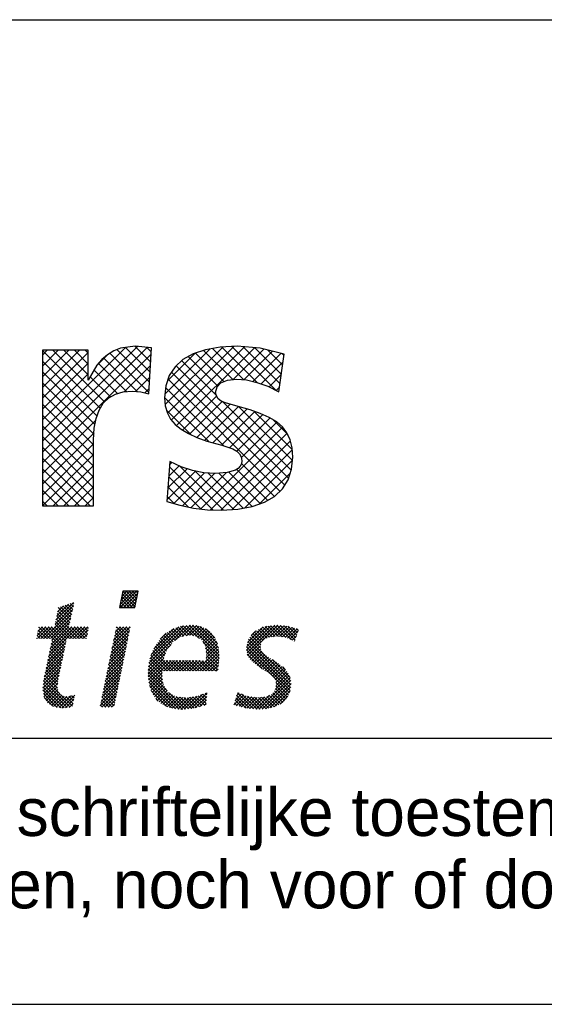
# Model space of a CAD drawing. Extents: x -490 to 1189, y 0 to 841.
# Tile 21 of 28: x 1059 to 1079, y 0 to 37. Entities that reach past the tile are written whole.
import ezdxf

# ---------------------------------------------------------------- set-up
doc = ezdxf.new("R2010")
doc.units = 0
doc.layers.get('0').update_dxf_attribs({"linetype": 'CONTINUOUS'})
for name, color, linetype in [('00KAD070', 5, 'CONTINUOUS'), ('7', 7, 'CONTINUOUS'), ('BL$4----', 7, 'CONTINUOUS'), ('WL$1----', 3, 'CONTINUOUS')]:
    doc.layers.add(name, color=color, linetype=linetype)
doc.styles.add('BURO-018', font='BUROFONT.shx', dxfattribs={"height": 1.8})
doc.styles.add('BURO-025', font='BUROFONT.shx', dxfattribs={"height": 2.5})
doc.styles.add('BURO-035', font='BUROFONT.shx', dxfattribs={"height": 3.5})
doc.styles.add('BURO-050', font='BUROFONT.shx', dxfattribs={"height": 5})

# ---------------------------------------------------------------- blocks, each defined once
blk = doc.blocks.new('*X0')
at = {"color": 0}
for p, q in [((71.64, -45.1), (73.47, -43.27)), ((71.66, -45.53), (73.92, -43.27)), ((71.76, -44.54), (73.02, -43.27)), ((71.87, -43.98), (72.57, -43.27)), ((71.98, -43.41), (72.12, -43.27)), ((73.79, -45.05), (72.01, -43.27)), ((72.11, -45.53), (74.09, -43.55)), ((73.86, -44.68), (72.46, -43.27)), ((73.94, -44.3), (72.91, -43.27)), ((74.01, -43.93), (73.36, -43.27)), ((74.09, -43.56), (73.81, -43.27)), ((62.76, -47.25), (65.17, -44.84)), ((65.25, -45.04), (65.08, -44.87)), ((72.47, -45.53), (71.71, -44.77)), ((72.92, -45.53), (71.78, -44.39)), ((73.37, -45.53), (71.86, -44.02)), ((73.71, -45.42), (71.94, -43.65)), ((72.56, -45.53), (73.98, -44.11)), ((73.01, -45.53), (73.86, -44.68)), ((61.1, -49.8), (65.07, -45.84)), ((62.64, -47.82), (65.2, -45.26)), ((62.87, -46.69), (64.5, -45.06)), ((64.59, -47.98), (62.95, -46.33)), ((62.99, -46.12), (63.83, -45.28)), ((64.67, -47.61), (63.02, -45.96)), ((64.76, -47.24), (63.1, -45.59)), ((63.11, -45.55), (63.17, -45.49)), ((64.84, -46.88), (63.38, -45.42)), ((64.92, -46.51), (63.72, -45.31)), ((65, -46.14), (64.06, -45.2)), ((65.08, -45.78), (64.4, -45.09)), ((65.17, -45.41), (64.74, -44.98)), ((71.58, -45.53), (71.56, -45.52)), ((72.03, -45.53), (71.63, -45.14)), ((73.45, -45.53), (73.75, -45.24)), ((61.55, -49.8), (64.94, -46.41)), ((62, -49.8), (64.81, -46.99)), ((62.2, -50.05), (64.68, -47.57)), ((65.07, -49.8), (62.72, -47.45)), ((65.52, -49.8), (62.79, -47.08)), ((65.97, -49.8), (62.87, -46.71)), ((60.15, -49.41), (61.36, -48.2)), ((60.21, -49.8), (61.81, -48.2)), ((61.03, -49.8), (60.23, -49.01)), ((60.27, -48.84), (60.91, -48.2)), ((61.48, -49.8), (60.31, -48.64)), ((60.38, -48.28), (60.46, -48.2)), ((61.93, -49.8), (60.39, -48.26)), ((60.65, -49.8), (62.26, -48.2)), ((63.93, -51.36), (60.77, -48.2)), ((64.01, -50.99), (61.22, -48.2)), ((64.09, -50.62), (61.67, -48.2)), ((61.74, -52.31), (65.85, -48.2)), ((61.85, -51.75), (65.4, -48.2)), ((61.97, -51.18), (64.95, -48.2)), ((62.09, -50.62), (64.55, -48.15)), ((64.17, -50.25), (62.12, -48.2)), ((64.25, -49.88), (62.56, -48.19)), ((64.62, -49.8), (62.64, -47.82)), ((64.7, -49.8), (66.3, -48.2)), ((66.42, -49.8), (64.82, -48.2)), ((65.14, -49.8), (66.75, -48.2)), ((66.87, -49.8), (65.26, -48.2)), ((65.59, -49.8), (67.19, -48.2)), ((67.04, -49.53), (65.71, -48.2)), ((66.04, -49.8), (67.22, -48.62)), ((67.11, -49.15), (66.16, -48.2)), ((67.19, -48.78), (66.61, -48.2)), ((67.27, -48.41), (67.06, -48.2)), ((70.51, -51.17), (72.94, -48.74)), ((70.63, -50.61), (73.03, -48.2)), ((70.74, -50.04), (72.58, -48.2)), ((70.86, -49.48), (72.13, -48.2)), ((72.57, -50.57), (70.97, -48.96)), ((70.98, -48.91), (71.68, -48.2)), ((72.65, -50.2), (71.04, -48.59)), ((71.09, -48.34), (71.24, -48.2)), ((72.72, -49.82), (71.12, -48.22)), ((72.8, -49.45), (71.55, -48.2)), ((72.88, -49.08), (72, -48.2)), ((72.95, -48.7), (72.45, -48.2)), ((73.03, -48.33), (72.9, -48.2)), ((75.62, -53.24), (80.87, -48)), ((75.77, -52.64), (80.37, -48.05)), ((75.95, -52.02), (79.78, -48.18)), ((76.29, -51.22), (79.09, -48.43)), ((79.26, -50.07), (78.16, -48.97)), ((79.53, -49.89), (78.44, -48.8)), ((79.79, -49.71), (78.71, -48.63)), ((80.09, -49.55), (79, -48.46)), ((79.21, -50.11), (81.37, -47.95)), ((80.46, -49.48), (79.33, -48.35)), ((80.84, -49.41), (79.66, -48.23)), ((81.24, -49.36), (79.99, -48.11)), ((80.24, -49.53), (81.78, -47.98)), ((81.78, -49.45), (80.38, -48.05)), ((82.54, -49.76), (80.78, -48.01)), ((80.8, -49.42), (82.2, -48.02)), ((85.34, -52.11), (81.19, -47.97)), ((81.29, -49.37), (82.56, -48.11)), ((85.3, -51.62), (81.65, -47.97)), ((81.68, -49.43), (82.91, -48.21)), ((82.06, -49.5), (83.23, -48.33)), ((85.23, -51.1), (82.14, -48.01)), ((82.37, -49.64), (83.53, -48.48)), ((82.63, -49.83), (83.82, -48.64)), ((85.09, -50.52), (82.73, -48.16)), ((82.9, -50.01), (84.05, -48.86)), ((84.76, -49.73), (83.47, -48.45)), ((89.12, -51.42), (92.5, -48.04)), ((89.15, -50.94), (91.98, -48.11)), ((89.2, -51.79), (93.02, -47.97)), ((89.27, -50.37), (91.42, -48.22)), ((89.28, -52.16), (93.47, -47.97)), ((89.79, -49.41), (90.43, -48.77)), ((91.41, -50.1), (90.2, -48.89)), ((91.63, -49.88), (90.49, -48.73)), ((91.96, -49.75), (90.78, -48.57)), ((92.28, -49.62), (91.07, -48.41)), ((92.67, -49.57), (91.36, -48.25)), ((93.08, -49.53), (91.7, -48.15)), ((93.53, -49.52), (92.1, -48.1)), ((92.26, -49.63), (93.87, -48.01)), ((94.05, -49.6), (92.5, -48.04)), ((92.78, -49.56), (94.28, -48.05)), ((94.58, -49.68), (92.89, -47.99)), ((93.28, -49.51), (94.69, -48.09)), ((95.35, -50), (93.31, -47.96)), ((93.69, -49.55), (95.05, -48.18)), ((95.84, -50.04), (93.81, -48.01)), ((94.08, -49.6), (95.41, -48.28)), ((95.96, -49.71), (94.31, -48.06)), ((94.47, -49.66), (95.76, -48.37)), ((94.81, -49.77), (96.11, -48.47)), ((96.07, -49.37), (94.82, -48.12)), ((95.13, -49.91), (96.28, -48.75)), ((96.18, -49.04), (95.43, -48.28)), ((96.3, -48.7), (96.04, -48.45)), ((60.13, -49.8), (60.08, -49.75)), ((60.58, -49.8), (60.16, -49.38)), ((61.62, -52.88), (64.15, -50.35)), ((63.86, -51.73), (62.2, -50.07)), ((66.49, -49.8), (67.11, -49.19)), ((66.94, -49.8), (66.99, -49.75)), ((70.28, -52.3), (72.72, -49.87)), ((70.4, -51.74), (72.83, -49.3)), ((72.34, -51.69), (70.74, -50.08)), ((72.42, -51.32), (70.81, -49.71)), ((72.5, -50.94), (70.89, -49.34)), ((78.04, -51.55), (76.84, -50.35)), ((78.2, -51.26), (77.02, -50.08)), ((77.18, -49.89), (77.99, -49.08)), ((78.4, -51.01), (77.23, -49.84)), ((78.59, -50.75), (77.45, -49.61)), ((78.79, -50.5), (77.67, -49.38)), ((78.99, -50.26), (77.89, -49.16)), ((83.08, -50.28), (84.29, -49.07)), ((85.33, -52.55), (83.11, -50.33)), ((83.24, -50.57), (84.48, -49.33)), ((83.39, -50.86), (84.66, -49.59)), ((83.47, -51.24), (84.82, -49.88)), ((83.53, -51.63), (84.96, -50.19)), ((95.27, -56.21), (89.3, -50.24)), ((95.25, -55.73), (89.4, -49.89)), ((91.07, -51.11), (89.6, -49.64)), ((91.09, -50.68), (89.8, -49.39)), ((91.18, -50.32), (90, -49.14)), ((95.44, -50.04), (96.05, -49.43)), ((95.76, -50.17), (95.82, -50.11)), ((61.39, -54.01), (63.91, -51.49)), ((61.5, -53.44), (64.03, -50.92)), ((63.54, -53.22), (61.89, -51.56)), ((63.62, -52.85), (61.97, -51.19)), ((63.7, -52.47), (62.04, -50.82)), ((63.78, -52.1), (62.12, -50.45)), ((69.93, -54), (72.37, -51.56)), ((70.05, -53.43), (72.49, -50.99)), ((70.16, -52.87), (72.6, -50.43)), ((72.04, -53.18), (70.43, -51.57)), ((72.12, -52.81), (70.51, -51.2)), ((72.19, -52.44), (70.58, -50.83)), ((72.27, -52.06), (70.66, -50.45)), ((75.56, -53.75), (78.68, -50.64)), ((79, -54.3), (76.18, -51.49)), ((77.67, -52.53), (76.32, -51.17)), ((77.8, -52.2), (76.48, -50.88)), ((77.92, -51.88), (76.66, -50.61)), ((82.2, -54.3), (85.26, -51.24)), ((82.65, -54.3), (85.3, -51.65)), ((85.29, -52.96), (83.45, -51.12)), ((85.24, -53.36), (83.53, -51.65)), ((83.56, -52.49), (85.17, -50.88)), ((83.58, -52.02), (85.09, -50.51)), ((95.07, -57.35), (89.12, -51.4)), ((95.17, -57), (89.14, -50.97)), ((95.23, -56.62), (89.22, -50.61)), ((89.46, -52.43), (91.05, -50.84)), ((89.63, -52.7), (91.11, -51.22)), ((89.84, -52.95), (91.24, -51.55)), ((61.15, -55.14), (63.67, -52.63)), ((61.27, -54.57), (63.79, -52.06)), ((63.23, -54.7), (61.58, -53.05)), ((63.31, -54.33), (61.66, -52.68)), ((63.39, -53.96), (61.74, -52.31)), ((63.47, -53.59), (61.81, -51.94)), ((69.7, -55.13), (72.14, -52.68)), ((69.82, -54.56), (72.26, -52.12)), ((71.74, -54.68), (70.12, -53.06)), ((71.81, -54.3), (70.2, -52.69)), ((71.89, -53.93), (70.28, -52.32)), ((71.97, -53.56), (70.35, -51.94)), ((75.5, -54.72), (77.67, -52.55)), ((75.53, -54.24), (77.94, -51.82)), ((75.53, -55.13), (77.81, -52.85)), ((75.57, -55.54), (78.26, -52.86)), ((75.63, -55.94), (78.7, -52.86)), ((77.44, -54.54), (75.73, -52.83)), ((77.65, -54.3), (75.82, -52.47)), ((78.1, -54.3), (75.91, -52.11)), ((78.55, -54.3), (76.05, -51.8)), ((77.71, -54.3), (79.15, -52.86)), ((79.45, -54.3), (78, -52.85)), ((78.16, -54.3), (79.6, -52.86)), ((79.89, -54.3), (78.45, -52.86)), ((78.61, -54.3), (80.04, -52.86)), ((80.34, -54.3), (78.9, -52.86)), ((79.06, -54.3), (80.49, -52.86)), ((80.79, -54.3), (79.35, -52.86)), ((79.5, -54.3), (80.94, -52.87)), ((81.24, -54.3), (79.8, -52.86)), ((79.95, -54.3), (81.39, -52.87)), ((81.69, -54.3), (80.25, -52.86)), ((80.4, -54.3), (81.83, -52.87)), ((82.14, -54.3), (80.7, -52.87)), ((80.85, -54.3), (82.28, -52.87)), ((82.59, -54.3), (81.16, -52.87)), ((81.3, -54.3), (82.73, -52.87)), ((83.04, -54.3), (81.61, -52.87)), ((81.75, -54.3), (83.17, -52.88)), ((83.49, -54.3), (82.06, -52.87)), ((83.94, -54.3), (82.51, -52.87)), ((84.38, -54.3), (82.96, -52.88)), ((83.1, -54.3), (85.33, -52.07)), ((84.83, -54.3), (83.41, -52.88)), ((83.55, -54.3), (85.33, -52.52)), ((85.16, -54.18), (83.55, -52.57)), ((85.2, -53.77), (83.59, -52.16)), ((83.99, -54.3), (85.28, -53.02)), ((91.3, -54.03), (89.23, -51.96)), ((90.09, -53.14), (91.44, -51.79)), ((90.34, -53.34), (91.65, -52.03)), ((90.6, -53.53), (91.9, -52.23)), ((90.86, -53.72), (92.18, -52.41)), ((91.12, -53.91), (92.45, -52.58)), ((91.39, -54.09), (92.72, -52.76)), ((91.66, -54.27), (93, -52.93)), ((91.94, -54.43), (93.27, -53.1)), ((95.17, -55.21), (92.71, -52.74)), ((60.95, -56.69), (63.31, -54.33)), ((61, -56.19), (63.43, -53.76)), ((61.05, -55.69), (63.55, -53.19)), ((63.03, -55.84), (61.35, -54.17)), ((63.08, -55.45), (61.43, -53.8)), ((63.15, -55.07), (61.51, -53.43)), ((69.35, -56.82), (71.8, -54.37)), ((69.47, -56.26), (71.91, -53.81)), ((69.58, -55.69), (72.03, -53.25)), ((71.51, -55.8), (69.89, -54.18)), ((71.59, -55.42), (69.97, -53.81)), ((71.66, -55.05), (70.05, -53.43)), ((78.15, -57.04), (75.51, -54.41)), ((77.6, -56.05), (75.54, -53.99)), ((77.52, -55.52), (75.58, -53.58)), ((77.44, -54.99), (75.64, -53.19)), ((84.44, -54.3), (85.23, -53.52)), ((84.89, -54.3), (85.18, -54.02)), ((92.23, -54.6), (93.55, -53.28)), ((92.47, -54.81), (93.8, -53.47)), ((92.71, -55.01), (94.06, -53.67)), ((92.91, -55.26), (94.31, -53.86)), ((93.1, -55.53), (94.51, -54.11)), ((93.19, -55.88), (94.72, -54.36)), ((94.49, -54.08), (94.15, -53.73)), ((60.98, -57.11), (63.19, -54.9)), ((61.04, -57.5), (63.08, -55.46)), ((64.71, -59.32), (61.05, -55.66)), ((63.29, -57.45), (61.12, -55.29)), ((62.97, -56.69), (61.2, -54.91)), ((62.98, -56.24), (61.28, -54.54)), ((69.12, -57.95), (71.57, -55.5)), ((69.23, -57.39), (71.68, -54.94)), ((71.21, -57.29), (69.59, -55.67)), ((71.28, -56.91), (69.66, -55.3)), ((71.36, -56.54), (69.74, -54.92)), ((71.43, -56.17), (69.82, -54.55)), ((80.28, -59.63), (75.51, -54.86)), ((79.8, -59.6), (75.55, -55.35)), ((79.31, -59.55), (75.61, -55.85)), ((75.71, -56.3), (77.44, -54.57)), ((75.79, -56.66), (77.45, -55.01)), ((75.91, -56.99), (77.5, -55.4)), ((76.06, -57.3), (77.56, -55.79)), ((90.81, -59.61), (95.18, -55.24)), ((91.3, -59.57), (95.23, -55.63)), ((93.09, -56.88), (95.04, -54.93)), ((93.22, -56.3), (94.9, -54.62)), ((63.46, -59.42), (60.94, -56.9)), ((63.92, -59.43), (60.97, -56.48)), ((64.32, -59.38), (61.01, -56.07)), ((61.1, -57.89), (63.01, -55.98)), ((61.25, -58.19), (62.94, -56.5)), ((61.42, -58.46), (63.01, -56.88)), ((61.6, -58.73), (63.13, -57.21)), ((68.89, -59.08), (71.34, -56.63)), ((69, -58.52), (71.46, -56.06)), ((69.09, -59.33), (71.23, -57.19)), ((70.9, -58.78), (69.28, -57.16)), ((70.98, -58.41), (69.36, -56.79)), ((71.06, -58.03), (69.43, -56.41)), ((71.13, -57.66), (69.51, -56.04)), ((78.74, -59.43), (75.74, -56.43)), ((78.09, -59.23), (75.97, -57.11)), ((76.2, -57.61), (77.62, -56.19)), ((76.38, -57.88), (77.78, -56.47)), ((76.57, -58.14), (77.96, -56.75)), ((76.77, -58.39), (78.13, -57.02)), ((91.78, -59.54), (95.28, -56.03)), ((92.33, -59.43), (95.24, -56.52)), ((92.95, -59.27), (95.15, -57.07)), ((94.37, -58.45), (92.98, -57.06)), ((94.59, -58.22), (93.12, -56.75)), ((94.77, -57.95), (93.2, -56.38)), ((94.94, -57.67), (93.21, -55.94)), ((62.94, -59.34), (61.03, -57.43)), ((62.32, -59.17), (61.11, -57.96)), ((61.86, -58.92), (63.31, -57.48)), ((62.15, -59.08), (63.57, -57.67)), ((62.44, -59.24), (63.89, -57.79)), ((62.81, -59.33), (64.28, -57.85)), ((63.2, -59.38), (64.82, -57.76)), ((65.04, -59.2), (63.38, -57.54)), ((63.59, -59.44), (65.37, -57.66)), ((64.07, -59.41), (65.25, -58.23)), ((65.12, -58.83), (64.13, -57.84)), ((65.2, -58.46), (64.54, -57.81)), ((65.28, -58.09), (64.92, -57.74)), ((65.36, -57.73), (65.28, -57.65)), ((70.11, -59.33), (69.05, -58.28)), ((70.56, -59.33), (69.13, -57.9)), ((70.83, -59.15), (69.21, -57.53)), ((69.53, -59.33), (71.11, -57.75)), ((69.98, -59.33), (71, -58.32)), ((76.91, -58.5), (76.62, -58.21)), ((77.02, -58.59), (78.34, -57.27)), ((77.26, -58.79), (78.62, -57.44)), ((77.54, -58.96), (78.9, -57.6)), ((77.84, -59.11), (79.18, -57.77)), ((78.14, -59.26), (79.53, -57.87)), ((80.69, -59.59), (78.42, -57.32)), ((78.49, -59.36), (79.92, -57.93)), ((78.84, -59.46), (80.31, -57.98)), ((79.2, -59.54), (80.71, -58.03)), ((81.09, -59.54), (79.4, -57.85)), ((79.61, -59.58), (81.23, -57.96)), ((81.5, -59.5), (79.93, -57.93)), ((80.02, -59.62), (81.75, -57.89)), ((81.9, -59.44), (80.45, -58)), ((80.48, -59.61), (82.29, -57.8)), ((82.25, -59.35), (80.91, -58.01)), ((80.99, -59.55), (83.02, -57.52)), ((82.6, -59.25), (81.3, -57.95)), ((81.49, -59.5), (83.67, -57.32)), ((82.95, -59.15), (81.7, -57.9)), ((82.03, -59.41), (83.62, -57.82)), ((83.3, -59.06), (82.09, -57.85)), ((83.52, -58.82), (82.44, -57.74)), ((82.65, -59.24), (83.57, -58.32)), ((83.56, -58.41), (82.76, -57.62)), ((83.6, -58.01), (83.09, -57.5)), ((83.64, -57.6), (83.42, -57.37)), ((87.39, -58.99), (88.76, -57.62)), ((87.54, -58.39), (88.45, -57.48)), ((88.48, -59.29), (87.55, -58.36)), ((89.08, -59.44), (87.65, -58.02)), ((87.74, -57.74), (88.13, -57.35)), ((87.74, -59.08), (89.08, -57.75)), ((89.58, -59.49), (87.76, -57.68)), ((90.08, -59.54), (87.87, -57.33)), ((88.09, -59.18), (89.44, -57.84)), ((88.44, -59.28), (89.83, -57.89)), ((90.58, -59.59), (88.48, -57.5)), ((88.79, -59.38), (90.23, -57.95)), ((89.17, -59.45), (90.62, -58)), ((91.02, -59.59), (89.24, -57.81)), ((89.58, -59.49), (91.11, -57.96)), ((91.44, -59.56), (89.76, -57.88)), ((89.99, -59.53), (91.62, -57.9)), ((91.85, -59.53), (90.28, -57.96)), ((90.39, -59.58), (92.32, -57.65)), ((92.23, -59.45), (90.78, -58)), ((92.61, -59.38), (91.18, -57.95)), ((92.95, -59.27), (91.58, -57.91)), ((93.27, -59.14), (91.95, -57.82)), ((93.58, -59.01), (92.25, -57.68)), ((93.86, -58.84), (92.56, -57.54)), ((94.14, -58.67), (92.78, -57.31)), ((93.77, -58.9), (94.86, -57.8)), ((64.59, -59.34), (65.13, -58.8)), ((69.21, -59.33), (68.9, -59.02)), ((69.66, -59.33), (68.98, -58.65)), ((70.43, -59.33), (70.88, -58.88)), ((83.27, -59.06), (83.52, -58.82)), ((87.85, -59.11), (87.44, -58.71))]:
    blk.add_line(p, q, dxfattribs=at)
blk = doc.blocks.new('KUIJPERSKLEUR')
at = {"color": 1}
blk.add_line((-185, 37), (-10, 37), dxfattribs=at)
at = {"color": 170}
for p, q in [((-129.174, 21.156), (-125.606, 24.725)), ((-129.174, 20.752), (-125.241, 24.685)), ((-129.174, 21.56), (-126.053, 24.681)), ((-129.174, 23.177), (-127.775, 24.576)), ((-129.174, 23.581), (-128.179, 24.576)), ((-129.174, 23.985), (-128.583, 24.576)), ((-129.174, 24.389), (-128.987, 24.576)), ((-127.004, 22.399), (-129.174, 24.569)), ((-129.174, 22.772), (-127.452, 24.494)), ((-129.174, 20.348), (-125.089, 24.433)), ((-126.837, 22.636), (-128.777, 24.576)), ((-127.452, 23.655), (-128.372, 24.576)), ((-127.452, 24.06), (-127.968, 24.576)), ((-127.452, 24.464), (-127.564, 24.576)), ((-125.176, 22.996), (-126.643, 24.463)), ((-125.153, 23.377), (-126.377, 24.601)), ((-125.13, 23.758), (-126.053, 24.681)), ((-125.107, 24.139), (-125.699, 24.731)), ((-125.084, 24.52), (-125.25, 24.686)), ((-124.568, 22.934), (-122.875, 24.626)), ((-124.562, 22.536), (-122.397, 24.7)), ((-124.477, 22.216), (-121.967, 24.726)), ((-124.471, 23.435), (-123.437, 24.469)), ((-124.332, 21.957), (-121.581, 24.708)), ((-124.137, 21.748), (-121.211, 24.674)), ((-122.352, 23.405), (-123.421, 24.474)), ((-122.019, 23.476), (-123.116, 24.573)), ((-121.609, 23.47), (-122.782, 24.643)), ((-121.102, 23.367), (-122.433, 24.698)), ((-120.409, 23.078), (-122.052, 24.721)), ((-122.003, 23.477), (-120.86, 24.621)), ((-120.247, 23.32), (-121.64, 24.713)), ((-121.607, 23.47), (-120.536, 24.541)), ((-121.266, 23.407), (-120.212, 24.46)), ((-120.199, 23.677), (-121.195, 24.673)), ((-120.152, 24.033), (-120.7, 24.581)), ((-120.104, 24.389), (-120.162, 24.448)), ((-127.123, 22.114), (-129.174, 24.165)), ((-129.174, 22.368), (-127.452, 24.09)), ((-127.118, 24.02), (-126.732, 24.406)), ((-126.015, 23.027), (-127.068, 24.079)), ((-125.613, 23.029), (-126.872, 24.288)), ((-122.645, 22.889), (-123.942, 24.187)), ((-122.584, 23.232), (-123.694, 24.342)), ((-120.954, 23.315), (-120.138, 24.13)), ((-127.198, 21.785), (-129.174, 23.761)), ((-129.174, 21.964), (-127.452, 23.686)), ((-126.349, 22.956), (-127.229, 23.836)), ((-126.097, 23.02), (-125.115, 24.003)), ((-120.072, 19.508), (-124.323, 23.76)), ((-119.928, 19.769), (-124.154, 23.994)), ((-127.237, 21.419), (-129.174, 23.357)), ((-126.62, 22.823), (-127.378, 23.582)), ((-125.68, 23.034), (-125.141, 23.572)), ((-120.25, 19.283), (-124.454, 23.486)), ((-120.661, 23.204), (-120.201, 23.663)), ((-127.249, 21.028), (-129.174, 22.953)), ((-125.331, 22.979), (-125.167, 23.142)), ((-122.362, 20.99), (-124.54, 23.168)), ((-120.391, 23.069), (-120.264, 23.196)), ((-122.911, 21.135), (-124.582, 22.806)), ((-123.905, 21.576), (-122.632, 22.849)), ((-123.649, 21.428), (-122.421, 22.656)), ((-119.829, 20.073), (-122.405, 22.649)), ((-127.249, 20.624), (-129.174, 22.549)), ((-123.572, 21.392), (-124.512, 22.332)), ((-123.374, 21.299), (-122.121, 22.552)), ((-123.08, 21.188), (-121.809, 22.46)), ((-122.766, 21.099), (-121.494, 22.37)), ((-122.443, 21.017), (-121.188, 22.273)), ((-119.784, 20.432), (-121.812, 22.46)), ((-119.792, 20.845), (-121.237, 22.289)), ((-127.249, 20.219), (-129.174, 22.145)), ((-129.174, 19.944), (-127.169, 21.949)), ((-122.143, 20.913), (-120.894, 22.163)), ((-121.867, 20.785), (-120.619, 22.033)), ((-121.7, 20.548), (-120.368, 21.88)), ((-119.958, 21.415), (-120.511, 21.968)), ((-127.249, 19.815), (-129.174, 21.741)), ((-129.174, 19.54), (-127.233, 21.481)), ((-123.228, 18.616), (-120.15, 21.694)), ((-122.86, 18.58), (-119.979, 21.461)), ((-127.249, 19.411), (-129.174, 21.336)), ((-122.47, 18.565), (-119.859, 21.176)), ((-129.174, 19.135), (-127.249, 21.061)), ((-127.249, 19.007), (-129.174, 20.932)), ((-122.041, 18.59), (-119.792, 20.84)), ((-129.174, 18.731), (-127.249, 20.656)), ((-127.374, 18.728), (-129.174, 20.528)), ((-124.39, 20.283), (-124.312, 20.36)), ((-121.574, 18.653), (-119.783, 20.445)), ((-127.778, 18.728), (-129.174, 20.124)), ((-128.773, 18.728), (-127.249, 20.252)), ((-124.499, 18.961), (-123.425, 20.036)), ((-124.463, 19.402), (-123.738, 20.126)), ((-124.426, 19.842), (-124.034, 20.234)), ((-122.777, 18.577), (-124.397, 20.196)), ((-122.366, 18.569), (-124.029, 20.232)), ((-121.986, 18.594), (-123.429, 20.036)), ((-120.994, 18.814), (-122.176, 19.996)), ((-120.715, 18.939), (-121.876, 20.1)), ((-120.46, 19.088), (-121.695, 20.323)), ((-128.182, 18.728), (-129.174, 19.72)), ((-128.369, 18.728), (-127.249, 19.848)), ((-123.22, 18.615), (-124.428, 19.823)), ((-124.238, 18.818), (-123.085, 19.971)), ((-123.916, 18.736), (-122.704, 19.948)), ((-123.581, 18.667), (-122.272, 19.976)), ((-121.63, 18.642), (-122.952, 19.963)), ((-121.292, 18.708), (-122.54, 19.956)), ((-121.018, 18.806), (-119.867, 19.956)), ((-128.586, 18.728), (-129.174, 19.316)), ((-127.965, 18.728), (-127.249, 19.444)), ((-123.7, 18.691), (-124.459, 19.45)), ((-128.99, 18.728), (-129.174, 18.912)), ((-127.561, 18.728), (-127.249, 19.04)), ((-124.229, 18.815), (-124.49, 19.077))]:
    blk.add_line(p, q, dxfattribs=at)
at = {"layer": '7', "color": 170, "linetype": 'CONTINUOUS'}
for p, q in [((-129.174, 24.576), (-129.174, 18.728)), ((-127.452, 24.576), (-129.174, 24.576)), ((-127.452, 23.456), (-127.452, 24.576)), ((-126.489, 24.556), (-126.725, 24.412)), ((-126.241, 24.654), (-126.489, 24.556)), ((-125.684, 24.733), (-126.241, 24.654)), ((-125.075, 24.668), (-125.684, 24.733)), ((-125.18, 22.939), (-125.075, 24.668)), ((-123.51, 24.445), (-123.896, 24.229)), ((-123.045, 24.596), (-123.51, 24.445)), ((-122.495, 24.694), (-123.045, 24.596)), ((-121.859, 24.733), (-122.495, 24.694)), ((-120.995, 24.654), (-121.859, 24.733)), ((-120.098, 24.432), (-120.995, 24.654)), ((-120.288, 23.017), (-120.098, 24.432)), ((-126.935, 24.235), (-127.125, 24.013)), ((-126.725, 24.412), (-126.935, 24.235)), ((-123.896, 24.229), (-124.191, 23.96)), ((-127.125, 24.013), (-127.452, 23.456)), ((-124.191, 23.96), (-124.407, 23.633)), ((-124.407, 23.633), (-124.531, 23.247)), ((-122.613, 23.201), (-122.469, 23.358)), ((-122.469, 23.358), (-122.226, 23.456)), ((-122.226, 23.456), (-121.886, 23.489)), ((-121.886, 23.489), (-121.506, 23.463)), ((-121.506, 23.463), (-121.113, 23.371)), ((-121.113, 23.371), (-120.707, 23.227)), ((-126.431, 22.932), (-126.136, 23.017)), ((-126.136, 23.017), (-125.802, 23.044)), ((-125.802, 23.044), (-125.474, 23.017)), ((-125.474, 23.017), (-125.18, 22.939)), ((-124.531, 23.247), (-124.584, 22.795)), ((-122.665, 22.985), (-122.613, 23.201)), ((-122.639, 22.86), (-122.665, 22.985)), ((-120.707, 23.227), (-120.288, 23.017)), ((-127.046, 22.33), (-126.889, 22.585)), ((-126.889, 22.585), (-126.679, 22.788)), ((-126.679, 22.788), (-126.431, 22.932)), ((-124.584, 22.795), (-124.557, 22.487)), ((-122.573, 22.749), (-122.639, 22.86)), ((-122.456, 22.67), (-122.573, 22.749)), ((-122.298, 22.605), (-122.456, 22.67)), ((-121.905, 22.487), (-122.298, 22.605)), ((-127.157, 22.015), (-127.046, 22.33)), ((-124.557, 22.487), (-124.479, 22.218)), ((-124.479, 22.218), (-124.355, 21.983)), ((-121.375, 22.336), (-121.905, 22.487)), ((-120.989, 22.205), (-121.375, 22.336)), ((-120.655, 22.055), (-120.989, 22.205)), ((-127.223, 21.649), (-127.157, 22.015)), ((-124.355, 21.983), (-124.184, 21.786)), ((-120.373, 21.884), (-120.655, 22.055)), ((-120.15, 21.695), (-120.373, 21.884)), ((-127.249, 21.216), (-127.223, 21.649)), ((-124.184, 21.786), (-123.962, 21.61)), ((-123.962, 21.61), (-123.687, 21.446)), ((-119.987, 21.479), (-120.15, 21.695)), ((-119.869, 21.216), (-119.987, 21.479)), ((-127.249, 18.728), (-127.249, 21.216)), ((-123.687, 21.446), (-123.366, 21.295)), ((-123.366, 21.295), (-122.999, 21.157)), ((-122.999, 21.157), (-122.429, 21.013)), ((-119.797, 20.909), (-119.869, 21.216)), ((-122.429, 21.013), (-122.017, 20.869)), ((-122.017, 20.869), (-121.873, 20.791)), ((-121.873, 20.791), (-121.768, 20.686)), ((-119.771, 20.562), (-119.797, 20.909)), ((-124.381, 20.392), (-124.505, 18.892)), ((-123.962, 20.202), (-124.381, 20.392)), ((-121.768, 20.686), (-121.703, 20.568)), ((-121.703, 20.568), (-121.683, 20.424)), ((-121.683, 20.424), (-121.696, 20.313)), ((-119.817, 20.11), (-119.771, 20.562)), ((-123.536, 20.058), (-123.962, 20.202)), ((-123.104, 19.972), (-123.536, 20.058)), ((-121.925, 20.07), (-122.233, 19.979)), ((-121.814, 20.136), (-121.925, 20.07)), ((-121.742, 20.221), (-121.814, 20.136)), ((-121.696, 20.313), (-121.742, 20.221)), ((-119.947, 19.71), (-119.817, 20.11)), ((-122.665, 19.946), (-123.104, 19.972)), ((-122.233, 19.979), (-122.665, 19.946)), ((-120.157, 19.37), (-119.947, 19.71)), ((-120.458, 19.088), (-120.157, 19.37)), ((-124.505, 18.892), (-124.008, 18.754)), ((-121.29, 18.708), (-120.831, 18.872)), ((-120.831, 18.872), (-120.458, 19.088)), ((-129.174, 18.728), (-127.249, 18.728)), ((-124.008, 18.754), (-123.497, 18.649)), ((-123.497, 18.649), (-122.973, 18.584)), ((-122.973, 18.584), (-122.442, 18.564)), ((-122.442, 18.564), (-121.827, 18.604)), ((-121.827, 18.604), (-121.29, 18.708))]:
    blk.add_line(p, q, dxfattribs=at)
blk.add_lwpolyline([(-125.697, 14.908), (-125.573, 15.522), (-126.152, 15.522), (-126.276, 14.908), (-125.697, 14.908)], dxfattribs=at)
at = {"color": 170, "xscale": 0.271494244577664, "yscale": 0.271494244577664, "zscale": 0.271494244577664}
blk.add_blockref('*X0', (-145.703, 27.27), dxfattribs=at)
at = {"color": 1, "style": 'BURO-018'}
for s, p in [('Deze tekening blijft eigendom en mag zonder onze schriftelijke toestemming niet', (-185, 6.326)), ('gekopieerd of aan derden ter inzage worden gegeven, noch voor of door derden worden gebruikt', (-185, 3.607))]:
    blk.add_text(s, height=1.8, dxfattribs=at).set_placement(p)
at = {"color": 150, "style": 'BURO-025'}
for tag, p in [('TKSCHAAL', (-167, 67)), ('TKBLADNR', (-124, 67)), ('TKDATCREAT', (-81, 67)), ('TKDATA', (-30, 67)), ('TKINIT', (-30, 58)), ('PRPRLEID', (-30, 49)), ('PRGRLEID', (-30, 40))]:
    blk.add_attdef(tag, p, '', height=2.5, dxfattribs=at)
at = {"color": 3, "style": 'BURO-035'}
for tag, p in [('PROMSCHR', (-177, 55)), ('TK1OMSCHR', (-177, 42))]:
    blk.add_attdef(tag, p, '', height=3.5, dxfattribs=at)
at = {"color": 1, "style": 'BURO-025'}
blk.add_attdef('TKFILE', (-4, 40), '', height=2.5, rotation=90, dxfattribs=at)
blk.add_attdef('PRNAAM', (-30, 31.5), '', height=2.5, dxfattribs=at)
at = {"color": 4, "style": 'BURO-050'}
blk.add_attdef('TKTEKNR', (-48, 19), '', height=5, dxfattribs=at)

msp = doc.modelspace()

# ---------------------------------------------------------------- linework, layer by layer
at = {"layer": '00KAD070', "linetype": 'CONTINUOUS'}
msp.add_line((-479.536, 10), (1179, 10), dxfattribs=at)
at = {"layer": 'WL$1----', "color": 3}
msp.add_line((-489.536, 0), (1189, 0), dxfattribs=at)

# ---------------------------------------------------------------- block references
at = {"layer": 'BL$4----'}
msp.add_blockref('KUIJPERSKLEUR', (1189, 0), dxfattribs=at)

doc.saveas('drawing.dxf')
